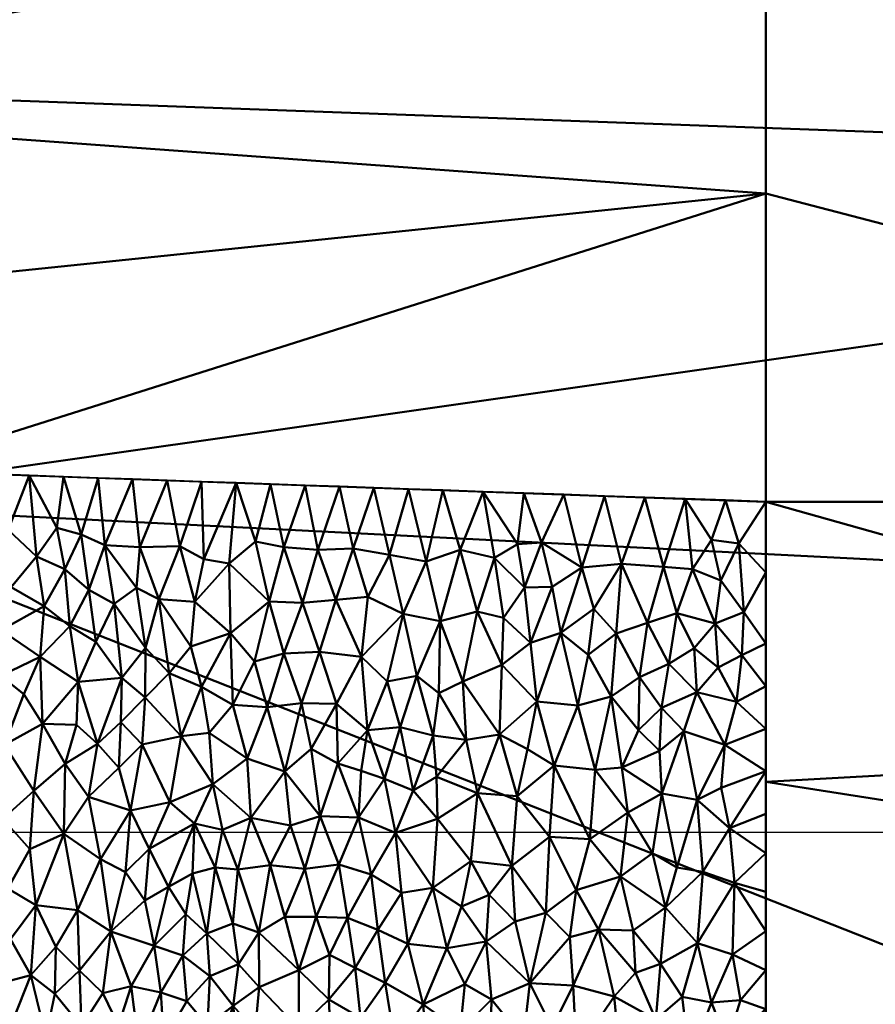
# Model space of a CAD drawing. Header units: millimetres. Extents: x -206 to 106, y -146 to 122.
# Tile 111 of 117: x 34 to 44, y -55 to -43. Entities that reach past the tile are written whole.
import ezdxf

# ---------------------------------------------------------------- set-up
doc = ezdxf.new("R2010")
doc.units = ezdxf.units.MM
doc.layers.add('A-GENM', color=13, linetype='Continuous', lineweight=30)
doc.styles.add('Arial', font='arial.ttf', dxfattribs={"height": 14.6304})

# ---------------------------------------------------------------- blocks, each defined once
blk = doc.blocks.new('MODEL - MODEL-3625-View 1')
at = {"layer": 'A-GENM', "lineweight": 40}
mesh = blk.add_polyface(dxfattribs=at)
corners = [(3.505, -72.365, 28.756), (1.753, -72.405, 28.756), (0, -72.418, 28.756), (-1.753, -72.405, 28.756), (-3.505, -72.365, 28.756), (-4.305, -72.339, 28.756), (-5.106, -72.31, 28.755), (-5.425, -72.298, 28.755), (-5.745, -72.286, 28.755), (-6.065, -72.274, 28.755), (-6.385, -72.262, 28.755), (-6.706, -72.251, 28.755), (-8.307, -72.203, 28.754), (-9.909, -72.183, 28.754), (-47.361, -72.183, 28.754), (-84.813, -72.183, 28.754), (-94.072, -68.466, 28.669), (-98.287, -59.428, 28.169), (-98.5, -52.527, 27.543), (-98.287, -45.65, 26.699), (-94.098, -36.615, 25.157), (-84.813, -32.833, 24.295), (-42.406, -32.833, 24.295), (0, -32.833, 24.295), (42.406, -32.833, 24.295), (84.813, -32.833, 24.295), (94.098, -36.615, 25.157), (98.287, -45.65, 26.699), (98.5, -52.527, 27.543), (98.287, -59.428, 28.169), (94.072, -68.466, 28.669), (84.813, -72.183, 28.754), (47.361, -72.183, 28.754), (9.909, -72.183, 28.754), (8.307, -72.203, 28.754), (6.706, -72.251, 28.755), (6.385, -72.262, 28.755), (6.065, -72.274, 28.755), (5.745, -72.286, 28.755), (5.425, -72.298, 28.755), (5.106, -72.31, 28.755), (4.787, -72.322, 28.756), (4.467, -72.333, 28.756), (4.147, -72.344, 28.756), (3.827, -72.355, 28.756), (0, -59.79, 28.196), (-3.713, -66.293, 28.584), (-21.203, -42.44, 26.217), (31.176, -49.109, 27.153), (21.203, -38.512, 25.533), (49.945, -63.617, 28.447), (-48.432, -55.966, 27.881), (-44.334, -62.669, 28.391), (-21.203, -37.07, 25.25), (49.257, -56.237, 27.905), (-5.306, -53.288, 27.622), (-45.764, -48.705, 27.103), (-6.997, -47.82, 26.991), (20.42, -43.784, 26.427), (58.749, -45.178, 26.632), (-96.192, -41.132, 25.928), (-55.291, -67.576, 28.637)]
mesh.append_faces([[corners[k] for k in face] for face in [(22, 20, 21), (2, 0, 1)]], dxfattribs={"vtx0": -1})
mesh.append_faces([[corners[k] for k in face] for face in [(20, 53, 60), (24, 49, 23), (6, 41, 5), (29, 54, 28), (5, 44, 4), (27, 59, 26), (19, 56, 18), (34, 46, 33), (35, 46, 34), (12, 46, 11), (17, 52, 16)]], dxfattribs={"vtx0": -1, "vtx1": -1})
mesh.append_faces([[corners[k] for k in face] for face in [(48, 57, 58), (61, 52, 46), (56, 51, 18), (46, 13, 61), (45, 55, 54), (48, 58, 59), (45, 46, 52), (53, 23, 49), (49, 58, 47), (61, 16, 52), (56, 57, 55), (54, 29, 50), (47, 53, 49), (57, 56, 47), (59, 58, 49), (46, 45, 50), (32, 50, 30), (51, 45, 52), (47, 56, 60), (55, 51, 56), (58, 57, 47), (46, 50, 32), (51, 55, 45), (22, 53, 20), (2, 4, 0), (48, 59, 28), (52, 17, 51), (26, 59, 49), (54, 50, 45), (55, 48, 54), (49, 24, 26), (48, 55, 57), (48, 28, 54), (47, 60, 53), (35, 11, 46)]], dxfattribs={"vtx0": -1, "vtx1": -1, "vtx2": -1})
mesh.append_faces([[corners[k] for k in face] for face in [(46, 12, 13), (46, 32, 33), (5, 42, 43), (6, 40, 41), (50, 29, 30), (4, 44, 0)]], dxfattribs={"vtx0": -1, "vtx2": -1})
mesh.append_faces([[corners[k] for k in face] for face in [(25, 26, 24), (31, 32, 30), (3, 4, 2)]], dxfattribs={"vtx1": -1})
mesh.append_faces([[corners[k] for k in face] for face in [(19, 60, 56), (17, 18, 51), (14, 15, 61, 13), (22, 23, 53), (27, 28, 59), (15, 16, 61), (43, 44, 5), (41, 42, 5)]], dxfattribs={"vtx1": -1, "vtx2": -1})
mesh.append_faces([[corners[k] for k in face] for face in [(10, 11, 35, 36), (7, 8, 38, 39), (8, 9, 37, 38), (9, 10, 36, 37), (6, 7, 39, 40)]], dxfattribs={"vtx1": -1, "vtx3": -1})
mesh = blk.add_polyface(dxfattribs=at)
corners = [(43.186, -41.7, -16.237), (27.183, -41.7, -17.526), (11.592, -41.7, -21.359), (12.17, -43.442, -21.169), (12.502, -45.255, -21.061), (22.402, -47.549, -18.421), (32.707, -48.719, -16.788), (43.186, -49.091, -16.237), (43.186, -45.396, -16.237), (27.889, -44.288, -17.414)]
mesh.append_faces([[corners[k] for k in face] for face in [(5, 9, 4), (0, 9, 8)]], dxfattribs={"vtx0": -1, "vtx1": -1})
mesh.append_faces([[corners[k] for k in face] for face in [(9, 5, 8), (1, 3, 9)]], dxfattribs={"vtx0": -1, "vtx1": -1, "vtx2": -1})
mesh.append_faces([[corners[k] for k in face] for face in [(9, 0, 1), (8, 5, 6)]], dxfattribs={"vtx0": -1, "vtx2": -1})
mesh.append_faces([[corners[k] for k in face] for face in [(3, 4, 9)]], dxfattribs={"vtx1": -1, "vtx2": -1})
mesh.append_faces([[corners[k] for k in face] for face in [(1, 2, 3), (6, 7, 8)]], dxfattribs={"vtx2": -1})
mesh = blk.add_polyface(dxfattribs=at)
corners = [(71.536, -49.091, -16.237), (71.536, -45.396, -16.237), (71.536, -41.7, -16.237), (57.361, -41.7, -16.237), (43.186, -41.7, -16.237), (43.186, -45.396, -16.237), (43.186, -49.091, -16.237), (57.361, -49.091, -16.237)]
mesh.append_faces([[corners[k] for k in face] for face in [(5, 7, 3, 4)]], dxfattribs={"vtx0": -1, "vtx1": -1})
mesh.append_faces([[corners[k] for k in face] for face in [(5, 6, 7), (7, 0, 1)]], dxfattribs={"vtx2": -1})
mesh.append_faces([[corners[k] for k in face] for face in [(1, 2, 3, 7)]], dxfattribs={"vtx2": -1, "vtx3": -1})
mesh = blk.add_polyface(dxfattribs=at)
corners = [(33.527, -50.114, -16.645), (33.832, -50.225, -16.607), (33.688, -49.667, -16.663), (36.167, -49.623, -16.468), (36.454, -49.78, -16.44), (36.426, -48.851, -16.592), (36.296, -50.828, -16.354), (36.772, -50.668, -16.344), (36.344, -50.29, -16.41), (35.687, -49.635, -16.501), (35.913, -50.258, -16.441), (35.268, -49.613, -16.533), (35.38, -50.313, -16.474), (35.646, -50.125, -16.471), (34.024, -50.63, -16.546), (34.145, -50.114, -16.59), (34.109, -49.427, -16.637), (34.448, -49.746, -16.592), (34.54, -50.343, -16.536), (34.848, -50.584, -16.485), (34.493, -50.95, -16.466), (34.691, -49.406, -16.588), (34.789, -49.899, -16.554), (35.074, -50.146, -16.512), (34.36, -48.778, -16.701), (33.533, -48.749, -16.744), (33.177, -49.51, -16.72), (36.012, -48.837, -16.614), (35.599, -48.822, -16.636), (35.186, -48.807, -16.658), (33.947, -48.763, -16.723), (34.984, -49.483, -16.561), (33.293, -50.453, -16.632), (33.587, -50.609, -16.587), (33.266, -49.966, -16.681), (34.773, -48.793, -16.679), (35.157, -50.77, -16.439), (35.754, -50.842, -16.388), (36.756, -49.832, -16.418)]
mesh.append_faces([[corners[k] for k in face] for face in [(24, 21, 35), (35, 31, 29)]], dxfattribs={"vtx0": -1, "vtx1": -1})
mesh.append_faces([[corners[k] for k in face] for face in [(0, 1, 2), (3, 4, 5), (6, 7, 8), (9, 10, 3), (8, 3, 10), (11, 12, 13), (1, 14, 15), (2, 1, 16), (17, 15, 18), (19, 18, 20), (21, 17, 22), (19, 23, 22), (17, 24, 16), (2, 25, 26), (3, 27, 9), (4, 3, 8), (28, 11, 9), (13, 10, 9), (11, 31, 23), (0, 32, 33), (1, 0, 33), (15, 16, 1), (33, 14, 1), (2, 34, 0), (18, 19, 22), (17, 18, 22), (14, 18, 15), (35, 21, 31), (15, 17, 16), (22, 31, 21), (17, 21, 24), (2, 16, 30), (23, 31, 22), (11, 29, 31), (23, 36, 12), (36, 23, 19), (11, 23, 12), (37, 10, 13), (10, 6, 8), (8, 38, 4), (11, 13, 9), (37, 13, 12)]], dxfattribs={"vtx0": -1, "vtx1": -1, "vtx2": -1})
mesh.append_faces([[corners[k] for k in face] for face in [(11, 28, 29), (2, 30, 25), (9, 27, 28)]], dxfattribs={"vtx0": -1, "vtx2": -1})
mesh.append_faces([[corners[k] for k in face] for face in [(5, 27, 3), (24, 30, 16)]], dxfattribs={"vtx1": -1, "vtx2": -1})
mesh = blk.add_polyface(dxfattribs=at)
corners = [(38.035, -50.266, -16.316), (37.837, -50.891, -16.26), (38.343, -50.951, -16.228), (39.801, -48.971, -16.415), (39.523, -49.668, -16.291), (39.934, -49.762, -16.273), (36.756, -49.832, -16.418), (36.344, -50.29, -16.41), (36.772, -50.668, -16.344), (38.677, -49.727, -16.322), (38.491, -48.925, -16.484), (38.24, -49.653, -16.346), (38.417, -50.232, -16.301), (37.665, -48.895, -16.527), (37.41, -49.634, -16.39), (37.819, -49.668, -16.366), (40.024, -51.044, -16.155), (40.044, -50.482, -16.219), (39.727, -50.407, -16.235), (39.557, -51.245, -16.141), (39.318, -48.954, -16.44), (39.283, -50.523, -16.24), (37.635, -50.301, -16.333), (37.071, -49.567, -16.412), (37.236, -50.286, -16.356), (37.252, -48.881, -16.549), (36.839, -48.866, -16.571), (36.426, -48.851, -16.592), (36.454, -49.78, -16.44), (37.411, -50.912, -16.279), (38.078, -48.91, -16.506), (37.059, -51.007, -16.285), (38.841, -50.436, -16.265), (39.118, -49.808, -16.3), (38.905, -48.939, -16.462), (39.003, -51.179, -16.17), (38.648, -51.247, -16.174), (40.21, -49.6, -16.272)]
mesh.append_faces([[corners[k] for k in face] for face in [(30, 11, 10), (34, 33, 20), (26, 23, 25)]], dxfattribs={"vtx0": -1, "vtx1": -1})
mesh.append_faces([[corners[k] for k in face] for face in [(0, 1, 2), (3, 4, 5), (6, 7, 8), (9, 10, 11), (11, 0, 12), (13, 14, 15), (16, 17, 18), (18, 19, 16), (19, 18, 21), (15, 22, 0), (14, 23, 24), (22, 1, 0), (11, 15, 0), (24, 6, 8), (6, 23, 26), (23, 14, 25), (22, 15, 14), (22, 14, 24), (29, 22, 24), (22, 29, 1), (31, 24, 8), (32, 9, 12), (15, 11, 30), (12, 9, 11), (33, 9, 32), (33, 34, 9), (21, 33, 32), (18, 4, 21), (35, 21, 32), (36, 32, 2), (0, 2, 12), (33, 4, 20), (32, 12, 2), (3, 5, 37), (21, 4, 33), (5, 4, 18), (17, 5, 18), (32, 36, 35), (24, 31, 29), (24, 23, 6), (28, 6, 26)]], dxfattribs={"vtx0": -1, "vtx1": -1, "vtx2": -1})
mesh.append_faces([[corners[k] for k in face] for face in [(14, 13, 25)]], dxfattribs={"vtx0": -1, "vtx2": -1})
mesh.append_faces([[corners[k] for k in face] for face in [(3, 20, 4), (26, 27, 28), (30, 13, 15), (34, 10, 9)]], dxfattribs={"vtx1": -1, "vtx2": -1})
mesh = blk.add_polyface(dxfattribs=at)
corners = [(40.285, -48.988, -16.39), (40.499, -49.58, -16.264), (40.768, -49.005, -16.364), (42.309, -49.901, -16.219), (42.649, -50.035, -16.209), (42.536, -49.547, -16.232), (40.982, -49.881, -16.24), (41.459, -49.836, -16.233), (41.252, -49.023, -16.339), (41.96, -49.871, -16.224), (42.122, -50.425, -16.183), (40.293, -50.118, -16.242), (40.044, -50.482, -16.219), (40.365, -50.781, -16.178), (42.219, -49.057, -16.288), (41.735, -49.04, -16.313), (40.626, -50.111, -16.234), (41.125, -50.375, -16.202), (40.729, -50.662, -16.182), (41.057, -50.927, -16.145), (41.394, -50.669, -16.169), (41.672, -51.192, -16.099), (41.77, -50.542, -16.176), (40.21, -49.6, -16.272), (42.579, -50.551, -16.167), (42.898, -50.929, -16.124), (43.186, -50.79, -15.783), (42.921, -50.413, -16.179), (40.024, -51.044, -16.155), (39.934, -49.762, -16.273), (42.024, -51.032, -16.117), (42.326, -50.846, -16.137), (42.702, -49.074, -16.263), (42.865, -49.591, -16.229), (42.614, -51.078, -16.106), (43.186, -49.941, -16.01), (43.186, -49.091, -16.237), (39.801, -48.971, -16.415)]
mesh.append_faces([[corners[k] for k in face] for face in [(0, 1, 2), (14, 5, 32), (36, 33, 35), (37, 23, 0)]], dxfattribs={"vtx0": -1, "vtx1": -1})
mesh.append_faces([[corners[k] for k in face] for face in [(3, 4, 5), (6, 7, 8), (9, 10, 3), (11, 12, 13), (11, 16, 1), (7, 6, 17), (6, 2, 1), (18, 19, 17), (20, 21, 22), (9, 15, 7), (22, 7, 20), (10, 9, 22), (11, 1, 23), (10, 24, 3), (25, 26, 27), (13, 12, 28), (29, 12, 11), (13, 18, 16), (17, 19, 20), (10, 22, 30), (7, 22, 9), (31, 10, 30), (31, 24, 10), (32, 5, 33), (14, 9, 3), (3, 5, 14), (24, 31, 34), (24, 27, 4), (3, 24, 4), (33, 27, 35), (7, 17, 20), (18, 17, 6), (33, 5, 4), (27, 33, 4), (24, 25, 27), (23, 1, 0), (13, 16, 11), (18, 6, 16), (6, 1, 16), (11, 23, 29)]], dxfattribs={"vtx0": -1, "vtx1": -1, "vtx2": -1})
mesh.append_faces([[corners[k] for k in face] for face in [(6, 8, 2), (9, 14, 15), (33, 36, 32)]], dxfattribs={"vtx0": -1, "vtx2": -1})
mesh.append_faces([[corners[k] for k in face] for face in [(15, 8, 7), (26, 35, 27)]], dxfattribs={"vtx1": -1, "vtx2": -1})
mesh = blk.add_polyface(dxfattribs=at)
corners = [(77.832, -62.063, -8.77), (77.44, -61.674, -9.403), (77.227, -61.544, -9.6), (75.394, -59.19, -12.329), (72.289, -53.532, -15.565), (71.536, -49.091, -16.237), (57.361, -49.091, -16.237), (43.186, -49.091, -16.237), (43.186, -56.575, -14.237), (43.186, -62.063, -8.77), (60.509, -62.063, -8.77), (66.208, -62.063, -8.77), (43.186, -52.447, -15.34), (57.115, -54.631, -15.177), (56.903, -58.93, -12.56), (73.841, -56.361, -13.947), (66.377, -58.202, -13.153), (64.315, -60.344, -11.155), (53.161, -51.896, -15.973), (63.782, -51.648, -16.018), (43.186, -59.319, -11.504)]
mesh.append_faces([[corners[k] for k in face] for face in [(5, 19, 4), (11, 17, 10), (8, 13, 12), (12, 18, 7), (6, 19, 5)]], dxfattribs={"vtx0": -1, "vtx1": -1})
mesh.append_faces([[corners[k] for k in face] for face in [(18, 13, 19), (12, 13, 18), (16, 14, 17), (10, 17, 14), (14, 20, 10), (17, 11, 2), (13, 16, 15), (14, 13, 8), (14, 16, 13), (16, 17, 3), (6, 18, 19), (4, 19, 13)]], dxfattribs={"vtx0": -1, "vtx1": -1, "vtx2": -1})
mesh.append_faces([[corners[k] for k in face] for face in [(16, 3, 15), (11, 1, 2), (18, 6, 7), (17, 2, 3), (14, 8, 20)]], dxfattribs={"vtx0": -1, "vtx2": -1})
mesh.append_faces([[corners[k] for k in face] for face in [(9, 10, 20)]], dxfattribs={"vtx1": -1})
mesh.append_faces([[corners[k] for k in face] for face in [(15, 4, 13)]], dxfattribs={"vtx1": -1, "vtx2": -1})
mesh.append_faces([[corners[k] for k in face] for face in [(11, 0, 1)]], dxfattribs={"vtx2": -1})
mesh = blk.add_polyface(dxfattribs=at)
corners = [(34.518, -51.753, -16.328), (34.947, -51.251, -16.385), (34.493, -50.95, -16.466), (34.065, -52.006, -16.31), (34.021, -51.176, -16.47), (33.621, -51.703, -16.408), (35.38, -50.313, -16.474), (35.157, -50.77, -16.439), (35.469, -51.2, -16.356), (35.458, -51.735, -16.264), (35.751, -51.438, -16.298), (34.848, -50.584, -16.485), (34.79, -52.233, -16.205), (35.069, -52.628, -16.089), (35.179, -51.994, -16.23), (34.296, -51.398, -16.411), (33.688, -52.614, -16.193), (33.227, -52.317, -16.306), (34.416, -52.554, -16.154), (34.54, -50.343, -16.536), (34.024, -50.63, -16.546), (33.467, -51.189, -16.514), (33.75, -51.014, -16.517), (33.587, -50.609, -16.587), (35.754, -50.842, -16.388), (34.927, -51.763, -16.295), (36.18, -51.902, -16.185), (36.036, -51.147, -16.327), (35.714, -51.999, -16.194), (36.045, -52.691, -16.011), (36.423, -51.309, -16.277), (35.434, -52.281, -16.15), (36.562, -52.477, -16.035), (36.516, -51.86, -16.173), (36.296, -50.828, -16.354), (35.913, -50.258, -16.441), (35.572, -52.792, -16.013), (36.772, -50.668, -16.344)]
mesh.append_faces([[corners[k] for k in face] for face in [(0, 1, 2), (3, 4, 5), (6, 7, 8), (8, 9, 10), (11, 2, 1), (12, 13, 14), (15, 0, 2), (16, 3, 5), (17, 16, 5), (0, 3, 18), (0, 15, 3), (2, 19, 20), (21, 22, 23), (6, 8, 24), (18, 12, 0), (12, 25, 0), (8, 1, 14), (9, 8, 14), (10, 24, 8), (26, 27, 10), (26, 28, 29), (30, 27, 26), (31, 28, 9), (32, 26, 29), (26, 33, 30), (34, 27, 30), (34, 35, 27), (25, 12, 14), (26, 32, 33), (23, 22, 20), (2, 20, 4), (7, 11, 1), (8, 7, 1), (22, 5, 4), (5, 22, 21), (20, 22, 4), (2, 4, 15), (3, 15, 4), (31, 9, 14), (10, 9, 28), (13, 31, 14), (36, 28, 31), (26, 10, 28), (24, 10, 27), (27, 35, 24), (37, 34, 30), (14, 1, 25), (0, 25, 1)]], dxfattribs={"vtx0": -1, "vtx1": -1, "vtx2": -1})
mesh = blk.add_polyface(dxfattribs=at)
corners = [(36.516, -51.86, -16.173), (36.802, -51.525, -16.219), (36.423, -51.309, -16.277), (38.339, -52.317, -15.986), (38.305, -52.876, -15.85), (38.619, -52.411, -15.954), (37.211, -51.554, -16.192), (37.621, -51.504, -16.179), (37.411, -50.912, -16.279), (38.412, -51.829, -16.085), (38.059, -52.228, -16.018), (38.041, -51.515, -16.157), (37.424, -52.324, -16.026), (37.837, -50.891, -16.26), (39.201, -51.894, -16.042), (39.269, -51.386, -16.129), (39.003, -51.179, -16.17), (36.562, -52.477, -16.035), (37.017, -52.88, -15.907), (36.971, -52.169, -16.084), (36.772, -50.668, -16.344), (37.059, -51.007, -16.285), (37.846, -52.858, -15.874), (37.737, -52.053, -16.07), (38.343, -50.951, -16.228), (38.807, -51.791, -16.076), (38.648, -51.247, -16.174), (39.283, -50.523, -16.24), (39.557, -51.245, -16.141), (39.597, -51.943, -16.02), (40.024, -51.044, -16.155), (39.994, -51.88, -16.02), (39.733, -52.584, -15.875), (40.208, -52.621, -15.853), (39.241, -52.39, -15.936), (38.962, -52.55, -15.908), (39.251, -52.891, -15.812)]
mesh.append_faces([[corners[k] for k in face] for face in [(0, 1, 2), (3, 4, 5), (6, 7, 8), (3, 5, 9), (10, 9, 11), (7, 6, 12), (7, 13, 8), (14, 15, 16), (17, 18, 19), (20, 2, 1), (1, 6, 21), (8, 21, 6), (1, 19, 6), (6, 19, 12), (22, 10, 23), (19, 1, 0), (12, 19, 18), (7, 11, 13), (13, 11, 24), (9, 25, 26), (7, 12, 23), (24, 11, 9), (11, 7, 23), (16, 15, 27), (28, 15, 29), (30, 28, 31), (5, 25, 9), (32, 33, 31), (31, 29, 32), (32, 29, 34), (25, 14, 16), (25, 5, 35), (26, 25, 16), (9, 26, 24), (34, 35, 36), (25, 35, 14), (1, 21, 20), (28, 29, 31), (34, 14, 35), (19, 0, 17), (32, 34, 36), (29, 14, 34), (22, 23, 12), (11, 23, 10), (29, 15, 14), (27, 15, 28), (9, 10, 3), (4, 3, 10)]], dxfattribs={"vtx0": -1, "vtx1": -1, "vtx2": -1})
mesh = blk.add_polyface(dxfattribs=at)
corners = [(40.65, -52.253, -15.928), (40.934, -51.535, -16.059), (40.441, -51.484, -16.078), (41.057, -50.927, -16.145), (40.729, -50.662, -16.182), (41.333, -51.426, -16.069), (41.394, -50.669, -16.169), (41.142, -52.304, -15.907), (41.937, -51.562, -16.039), (42.206, -51.84, -15.987), (42.359, -51.375, -16.065), (39.994, -51.88, -16.02), (40.024, -51.044, -16.155), (43.186, -52.322, -15.374), (42.694, -52.006, -15.952), (42.651, -52.52, -15.841), (41.914, -52.076, -15.944), (40.365, -50.781, -16.178), (40.208, -52.621, -15.853), (40.329, -52.055, -15.977), (41.463, -52.275, -15.908), (41.079, -53.135, -15.7), (41.532, -52.816, -15.779), (41.659, -51.827, -15.996), (41.672, -51.192, -16.099), (42.836, -51.49, -16.044), (42.579, -50.551, -16.167), (42.614, -51.078, -16.106), (42.898, -50.929, -16.124), (41.94, -52.587, -15.831), (42.363, -52.665, -15.808), (43.186, -51.301, -15.647), (42.326, -50.846, -16.137), (43.186, -51.811, -15.51), (41.77, -50.542, -16.176), (42.024, -51.032, -16.117), (43.186, -50.79, -15.783), (42.751, -53.005, -15.719)]
mesh.append_faces([[corners[k] for k in face] for face in [(0, 1, 2), (3, 4, 1), (5, 6, 3), (0, 7, 1), (8, 9, 10), (11, 2, 12), (13, 14, 15), (16, 9, 8), (17, 2, 4), (18, 0, 19), (2, 1, 4), (5, 7, 20), (19, 11, 18), (21, 7, 0), (20, 7, 22), (23, 24, 5), (14, 25, 10), (26, 27, 28), (29, 30, 9), (29, 16, 20), (28, 25, 31), (10, 27, 32), (30, 14, 9), (25, 28, 27), (2, 17, 12), (5, 3, 1), (7, 5, 1), (8, 24, 23), (34, 24, 35), (6, 5, 24), (35, 8, 10), (35, 10, 32), (14, 10, 9), (10, 25, 27), (14, 33, 25), (29, 20, 22), (5, 20, 23), (0, 2, 19), (11, 19, 2), (24, 8, 35), (16, 8, 23), (20, 16, 23), (9, 16, 29), (13, 15, 37), (14, 30, 15)]], dxfattribs={"vtx0": -1, "vtx1": -1, "vtx2": -1})
mesh.append_faces([[corners[k] for k in face] for face in [(14, 13, 33), (25, 33, 31)]], dxfattribs={"vtx0": -1, "vtx2": -1})
mesh.append_faces([[corners[k] for k in face] for face in [(31, 36, 28)]], dxfattribs={"vtx1": -1, "vtx2": -1})
mesh = blk.add_polyface(dxfattribs=at)
corners = [(34.774, -53.073, -15.986), (34.368, -53.256, -15.959), (34.44, -53.928, -15.729), (34.105, -53.727, -15.823), (35.337, -54.242, -15.556), (35.744, -53.871, -15.669), (35.514, -53.53, -15.797), (35.069, -52.628, -16.089), (34.79, -52.233, -16.205), (35.858, -54.415, -15.46), (36.03, -53.705, -15.71), (34.065, -52.006, -16.31), (33.688, -52.614, -16.193), (34.044, -52.89, -16.091), (33.792, -54.621, -15.502), (33.813, -54.062, -15.723), (33.299, -54.17, -15.719), (34.939, -53.987, -15.676), (34.961, -54.708, -15.391), (35.714, -51.999, -16.194), (35.572, -52.792, -16.013), (36.045, -52.691, -16.011), (34.138, -54.333, -15.596), (33.776, -53.509, -15.92), (35.434, -52.281, -16.15), (36.236, -54.034, -15.583), (36.202, -54.528, -15.397), (36.488, -54.267, -15.484), (35.799, -53.251, -15.868), (36.562, -52.477, -16.035), (36.341, -52.949, -15.924), (36.677, -53.022, -15.886), (36.59, -53.473, -15.755), (36.316, -53.545, -15.747), (34.416, -52.554, -16.154), (35.216, -53.376, -15.865), (34.678, -54.424, -15.525), (34.381, -54.766, -15.402)]
mesh.append_faces([[corners[k] for k in face] for face in [(0, 1, 2), (3, 2, 1), (4, 5, 6), (7, 8, 0), (5, 9, 10), (11, 12, 13), (14, 15, 16), (17, 18, 4), (19, 20, 21), (22, 2, 3), (3, 13, 23), (7, 20, 24), (25, 26, 27), (5, 10, 28), (28, 6, 5), (29, 30, 31), (30, 29, 21), (30, 21, 28), (32, 30, 33), (8, 34, 0), (1, 0, 34), (17, 0, 2), (0, 35, 7), (20, 7, 35), (25, 27, 33), (10, 25, 33), (25, 10, 9), (30, 10, 33), (28, 21, 20), (28, 10, 30), (6, 20, 35), (20, 6, 28), (35, 17, 4), (35, 4, 6), (0, 17, 35), (36, 2, 37), (13, 1, 34), (1, 13, 3), (11, 13, 34), (23, 13, 12), (23, 15, 3), (3, 15, 22), (37, 2, 22), (16, 15, 23), (22, 15, 14), (2, 36, 17), (25, 9, 26), (9, 5, 4), (27, 32, 33)]], dxfattribs={"vtx0": -1, "vtx1": -1, "vtx2": -1})
mesh = blk.add_polyface(dxfattribs=at)
corners = [(38.069, -53.44, -15.697), (37.663, -53.491, -15.698), (37.8, -54.065, -15.499), (37.424, -54.067, -15.514), (37.248, -53.446, -15.731), (38.175, -54.077, -15.48), (37.958, -54.521, -15.321), (38.264, -54.676, -15.247), (38.538, -54.22, -15.414), (38.456, -53.56, -15.644), (39.251, -52.891, -15.812), (39.196, -53.719, -15.567), (39.653, -53.397, -15.656), (36.799, -54.145, -15.514), (37.112, -54.252, -15.46), (36.862, -53.497, -15.734), (39.733, -52.584, -15.875), (36.867, -54.633, -15.322), (37.017, -52.88, -15.907), (36.677, -53.022, -15.886), (37.491, -52.973, -15.859), (38.305, -52.876, -15.85), (38.059, -52.228, -16.018), (37.846, -52.858, -15.874), (38.748, -53.059, -15.783), (38.619, -52.411, -15.954), (39.365, -54.441, -15.304), (39.541, -53.944, -15.481), (38.962, -52.55, -15.908), (38.82, -53.78, -15.56), (38.895, -54.39, -15.338), (37.589, -54.705, -15.261), (36.562, -52.477, -16.035), (36.59, -53.473, -15.755), (36.488, -54.267, -15.484), (37.424, -52.324, -16.026), (39.837, -54.362, -15.322), (36.341, -52.949, -15.924)]
mesh.append_faces([[corners[k] for k in face] for face in [(0, 1, 2), (3, 1, 4), (5, 2, 6), (5, 7, 8), (9, 5, 8), (10, 11, 12), (13, 14, 15), (16, 10, 12), (14, 13, 17), (15, 18, 19), (4, 15, 14), (18, 4, 20), (21, 22, 23), (9, 0, 5), (21, 24, 25), (11, 26, 27), (25, 24, 28), (29, 24, 9), (24, 11, 10), (11, 30, 26), (31, 3, 14), (29, 30, 11), (30, 29, 8), (24, 21, 9), (0, 9, 21), (24, 29, 11), (9, 8, 29), (21, 23, 0), (1, 0, 23), (20, 4, 1), (2, 1, 3), (1, 23, 20), (4, 18, 15), (31, 2, 3), (0, 2, 5), (19, 18, 32), (33, 34, 13), (33, 15, 19), (28, 24, 10), (23, 35, 20), (18, 20, 35), (5, 6, 7), (17, 13, 34), (4, 14, 3), (33, 13, 15), (11, 27, 12), (36, 27, 26), (37, 33, 19)]], dxfattribs={"vtx0": -1, "vtx1": -1, "vtx2": -1})
mesh = blk.add_polyface(dxfattribs=at)
corners = [(40.208, -52.621, -15.853), (40.594, -53.108, -15.717), (40.65, -52.253, -15.928), (41.142, -52.304, -15.907), (41.079, -53.135, -15.7), (41.532, -52.816, -15.779), (39.733, -52.584, -15.875), (39.653, -53.397, -15.656), (40.142, -53.456, -15.625), (41.445, -53.582, -15.561), (41.985, -53.952, -15.433), (41.925, -54.63, -15.182), (42.368, -54.381, -15.276), (40.552, -54.016, -15.432), (40.184, -54.123, -15.402), (40.359, -54.861, -15.112), (39.873, -53.804, -15.52), (39.541, -53.944, -15.481), (39.837, -54.362, -15.322), (41.83, -53.301, -15.642), (41.598, -54.23, -15.338), (42.432, -53.526, -15.569), (42.122, -53.474, -15.587), (42.363, -52.665, -15.808), (41.94, -52.587, -15.831), (40.84, -54.308, -15.321), (40.914, -53.745, -15.517), (41.18, -54.218, -15.348), (42.812, -53.66, -15.525), (42.787, -54.517, -15.221), (42.751, -53.005, -15.719), (43.186, -53.301, -15.112), (42.651, -52.52, -15.841), (43.186, -54.236, -14.862), (43.186, -53.768, -14.987), (43.186, -52.833, -15.237), (43.186, -52.322, -15.374), (40.877, -54.887, -15.091), (41.624, -54.735, -15.143)]
mesh.append_faces([[corners[k] for k in face] for face in [(0, 1, 2), (3, 4, 5), (6, 7, 8), (4, 9, 5), (10, 11, 12), (13, 14, 15), (16, 17, 18), (13, 1, 8), (1, 0, 8), (5, 9, 19), (9, 20, 10), (12, 21, 10), (22, 23, 24), (4, 2, 1), (24, 5, 19), (0, 6, 8), (16, 8, 7), (14, 8, 16), (13, 25, 26), (26, 1, 13), (4, 26, 9), (20, 9, 27), (19, 9, 10), (11, 10, 20), (28, 12, 29), (30, 23, 21), (25, 27, 26), (30, 28, 31), (22, 19, 10), (19, 22, 24), (23, 30, 32), (28, 29, 33), (28, 30, 21), (28, 21, 12), (17, 16, 7), (14, 16, 18), (15, 14, 18), (8, 14, 13), (9, 26, 27), (1, 26, 4), (15, 25, 13), (37, 27, 25), (27, 38, 20), (10, 21, 22), (23, 22, 21)]], dxfattribs={"vtx0": -1, "vtx1": -1, "vtx2": -1})
mesh.append_faces([[corners[k] for k in face] for face in [(28, 33, 34), (28, 34, 31)]], dxfattribs={"vtx0": -1, "vtx2": -1})
mesh.append_faces([[corners[k] for k in face] for face in [(35, 36, 30), (31, 35, 30)]], dxfattribs={"vtx1": -1, "vtx2": -1})
mesh = blk.add_polyface(dxfattribs=at)
corners = [(35.974, -55.547, -14.954), (36.296, -56.16, -14.621), (36.496, -55.373, -15.013), (34.094, -55.492, -15.085), (33.823, -56.298, -14.67), (34.339, -56.18, -14.708), (34.063, -54.848, -15.387), (34.381, -54.766, -15.402), (34.138, -54.333, -15.596), (34.961, -54.708, -15.391), (34.985, -55.38, -15.087), (35.242, -54.981, -15.257), (35.84, -55.982, -14.738), (34.666, -54.989, -15.287), (34.561, -55.503, -15.051), (33.57, -55.635, -15.045), (33.574, -56.091, -14.802), (34.853, -56.03, -14.762), (33.769, -55.167, -15.262), (35.858, -54.415, -15.46), (35.337, -54.242, -15.556), (35.583, -54.897, -15.275), (34.678, -54.424, -15.525), (35.429, -55.37, -15.068), (35.672, -55.62, -14.933), (35.403, -55.877, -14.815), (35.939, -54.972, -15.223), (36.488, -54.267, -15.484), (36.202, -54.528, -15.397), (36.524, -54.778, -15.278), (36.569, -55.857, -14.77), (36.248, -55.078, -15.161), (35.013, -56.596, -14.431), (33.792, -54.621, -15.502), (33.502, -54.912, -15.396), (35.781, -56.438, -14.487), (34.939, -53.987, -15.676), (36.716, -56.429, -14.452)]
mesh.append_faces([[corners[k] for k in face] for face in [(0, 1, 2), (3, 4, 5), (6, 7, 8), (9, 10, 11), (0, 12, 1), (9, 13, 10), (5, 14, 3), (3, 15, 16), (5, 17, 14), (3, 6, 18), (3, 14, 7), (19, 20, 21), (10, 14, 17), (22, 7, 13), (13, 7, 14), (21, 23, 24), (25, 10, 17), (19, 21, 26), (24, 12, 0), (11, 23, 21), (21, 24, 26), (27, 28, 29), (2, 1, 30), (2, 29, 31), (32, 25, 17), (28, 26, 31), (20, 9, 11), (6, 8, 33), (18, 6, 33), (3, 7, 6), (34, 18, 33), (3, 18, 15), (23, 10, 25), (20, 11, 21), (10, 23, 11), (24, 23, 25), (12, 25, 35), (24, 0, 26), (25, 12, 24), (3, 16, 4), (10, 13, 14), (22, 13, 9), (9, 36, 22), (31, 0, 2), (19, 26, 28), (28, 31, 29), (0, 31, 26), (37, 30, 1)]], dxfattribs={"vtx0": -1, "vtx1": -1, "vtx2": -1})
mesh = blk.add_polyface(dxfattribs=at)
corners = [(37.589, -55.404, -14.952), (37.951, -55.055, -15.098), (37.589, -54.705, -15.261), (37.115, -54.908, -15.195), (39.53, -56.14, -14.521), (39.136, -55.82, -14.698), (39.139, -56.446, -14.362), (38.762, -56.242, -14.486), (38.742, -55.567, -14.834), (38.367, -55.966, -14.646), (39.523, -55.43, -14.878), (39.884, -55.754, -14.713), (37.982, -55.705, -14.791), (37.961, -56.371, -14.439), (37.618, -56.047, -14.628), (39.578, -54.873, -15.124), (39.082, -55.115, -15.034), (37.277, -55.796, -14.772), (37.104, -56.351, -14.481), (36.496, -55.373, -15.013), (36.569, -55.857, -14.77), (36.804, -55.132, -15.11), (36.524, -54.778, -15.278), (37.067, -55.428, -14.962), (36.89, -55.877, -14.746), (39.365, -54.441, -15.304), (38.895, -54.39, -15.338), (39.9, -55.058, -15.037), (38.538, -54.22, -15.414), (38.624, -54.855, -15.16), (38.329, -55.277, -14.985), (38.264, -54.676, -15.247), (37.958, -54.521, -15.321), (39.837, -54.362, -15.322), (36.716, -56.429, -14.452), (37.8, -54.065, -15.499), (36.867, -54.633, -15.322), (36.488, -54.267, -15.484), (37.112, -54.252, -15.46)]
mesh.append_faces([[corners[k] for k in face] for face in [(0, 1, 2), (2, 3, 0), (4, 5, 6), (7, 8, 9), (10, 4, 11), (9, 12, 13), (13, 12, 14), (4, 10, 5), (5, 8, 7), (10, 15, 16), (14, 17, 18), (0, 12, 1), (19, 20, 21), (22, 19, 21), (17, 23, 24), (24, 23, 21), (16, 25, 26), (27, 15, 10), (28, 29, 26), (5, 10, 16), (8, 5, 16), (29, 16, 26), (9, 8, 30), (12, 9, 30), (1, 12, 30), (14, 12, 0), (31, 1, 30), (2, 1, 32), (1, 31, 32), (17, 14, 0), (33, 25, 15), (23, 0, 3), (18, 17, 24), (34, 24, 20), (29, 31, 30), (31, 29, 28), (30, 8, 29), (16, 29, 8), (2, 32, 35), (0, 23, 17), (23, 3, 21), (3, 36, 21), (36, 22, 21), (22, 36, 37), (3, 2, 38), (3, 38, 36), (16, 15, 25), (21, 20, 24)]], dxfattribs={"vtx0": -1, "vtx1": -1, "vtx2": -1})
mesh = blk.add_polyface(dxfattribs=at)
corners = [(41.569, -56.51, -14.282), (41.875, -56.056, -14.528), (41.453, -55.889, -14.618), (39.884, -55.754, -14.713), (39.843, -56.56, -14.28), (40.197, -56.18, -14.486), (41.868, -55.298, -14.899), (41.925, -54.63, -15.182), (41.624, -54.735, -15.143), (42.273, -55.76, -14.676), (42.193, -56.517, -14.273), (39.9, -55.058, -15.037), (40.284, -55.529, -14.814), (40.359, -54.861, -15.112), (41.369, -55.022, -15.026), (40.877, -54.887, -15.091), (40.919, -55.69, -14.725), (42.183, -55.023, -15.017), (42.368, -54.381, -15.276), (39.523, -55.43, -14.878), (40.84, -54.308, -15.321), (41.18, -54.218, -15.348), (41.115, -56.218, -14.45), (42.701, -56.136, -14.481), (42.722, -55.576, -14.763), (41.598, -54.23, -15.338), (42.535, -55.093, -14.985), (42.787, -54.517, -15.221), (42.884, -55.065, -14.996), (40.626, -55.398, -14.869), (39.53, -56.14, -14.521), (40.527, -55.934, -14.609), (39.837, -54.362, -15.322), (43.186, -54.704, -14.737), (40.688, -56.426, -14.342), (43.186, -55.172, -14.612), (43.186, -55.639, -14.487), (39.578, -54.873, -15.124), (43.186, -54.236, -14.862), (43.186, -56.107, -14.362)]
mesh.append_faces([[corners[k] for k in face] for face in [(35, 24, 36), (36, 23, 39)]], dxfattribs={"vtx0": -1, "vtx1": -1})
mesh.append_faces([[corners[k] for k in face] for face in [(0, 1, 2), (3, 4, 5), (6, 7, 8), (9, 1, 10), (11, 12, 13), (14, 2, 6), (15, 16, 14), (17, 18, 7), (11, 19, 3), (20, 13, 15), (8, 21, 14), (15, 14, 21), (2, 14, 16), (16, 22, 2), (9, 23, 24), (8, 7, 25), (7, 6, 17), (10, 23, 9), (18, 26, 27), (27, 26, 28), (29, 13, 12), (30, 4, 3), (12, 5, 31), (12, 3, 5), (12, 11, 3), (13, 32, 11), (12, 31, 29), (33, 27, 28), (17, 9, 26), (1, 6, 2), (6, 1, 9), (9, 17, 6), (18, 17, 26), (34, 16, 31), (29, 31, 16), (16, 15, 29), (13, 29, 15), (24, 28, 26), (24, 35, 28), (9, 24, 26), (24, 23, 36), (32, 37, 11), (34, 22, 16), (6, 8, 14)]], dxfattribs={"vtx0": -1, "vtx1": -1, "vtx2": -1})
mesh.append_faces([[corners[k] for k in face] for face in [(27, 33, 38)]], dxfattribs={"vtx0": -1, "vtx2": -1})
mesh.append_faces([[corners[k] for k in face] for face in [(35, 33, 28)]], dxfattribs={"vtx1": -1, "vtx2": -1})

msp = doc.modelspace()

# ---------------------------------------------------------------- linework, layer by layer
at = {"color": 1, "lineweight": 30}
msp.add_line((12.192, -53.05, -35.237), (73.152, -53.05, -35.237), dxfattribs=at)

# ---------------------------------------------------------------- block references
at = {"layer": 'A-GENM', "lineweight": 40}
msp.add_blockref('MODEL - MODEL-3625-View 1', (0, 0), dxfattribs=at)

# ---------------------------------------------------------------- next in the draw order: texts
at = {"color": 5, "lineweight": 30, "insert": (59.084, -80.451, -54.92), "char_height": 14.6304, "width": 99.20583, "attachment_point": 2, "rotation": 63.4349, "line_spacing_factor": 0.941778, "style": 'Arial', "bg_fill": 3, "box_fill_scale": 1.25, "bg_fill_color": 256, "bg_fill_true_color": 13158600, "bg_fill_transparency": 0}
msp.add_mtext('Diameter', dxfattribs=at)

doc.saveas('drawing.dxf')
